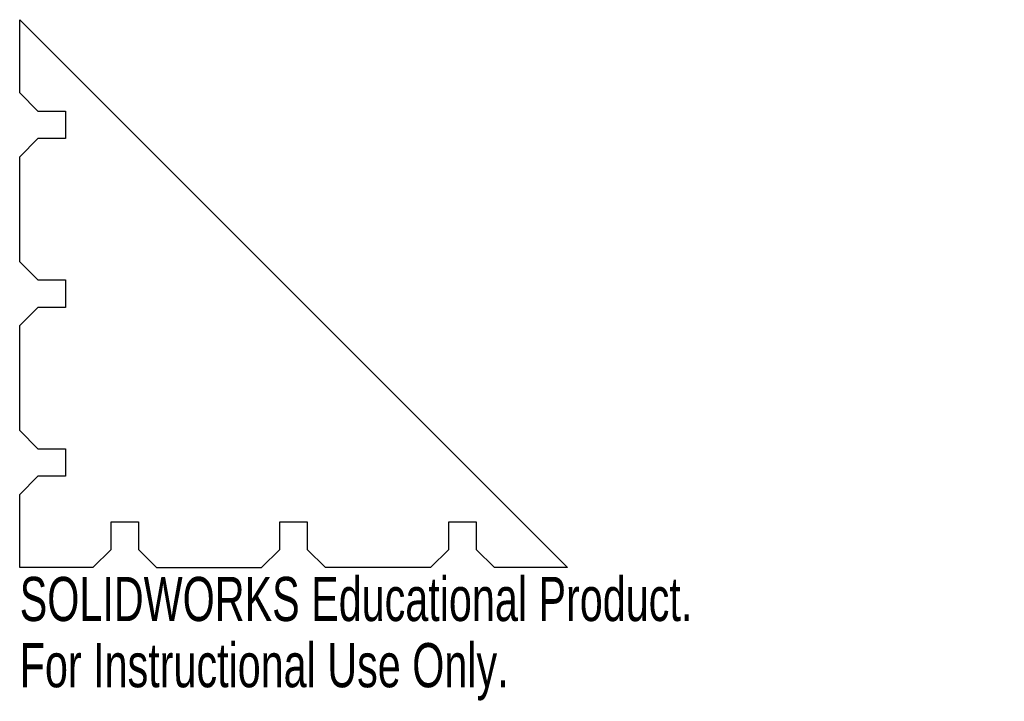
# Model space of a CAD drawing. Header units: millimetres. Extents: x -27 to 81, y 24 to 99.
import ezdxf

# ---------------------------------------------------------------- set-up
doc = ezdxf.new("R2010")
doc.units = ezdxf.units.MM
doc.styles.add('SLDTEXTSTYLE0', font='TXT', dxfattribs={"width": 0.7})

msp = doc.modelspace()

# ---------------------------------------------------------------- linework, layer by layer
at = {"color": 7, "linetype": 'Continuous'}
for p, q in [((-26.92, 98.57), (33.08, 38.57)), ((-26.92, 90.57), (-26.92, 98.57)), ((-26.92, 90.57), (-24.92, 88.57)), ((-24.92, 88.57), (-21.92, 88.57)), ((-21.92, 88.57), (-21.92, 85.57)), ((-24.92, 85.57), (-26.92, 83.57)), ((-24.92, 85.57), (-26.92, 83.57)), ((-21.92, 85.57), (-24.92, 85.57)), ((-26.92, 72.07), (-26.92, 83.57)), ((-26.92, 72.07), (-24.92, 70.07)), ((-24.92, 70.07), (-21.92, 70.07)), ((-21.92, 70.07), (-21.92, 67.07)), ((-24.92, 67.07), (-26.92, 65.07)), ((-21.92, 67.07), (-24.92, 67.07)), ((-26.92, 53.57), (-26.92, 65.07)), ((-26.92, 53.57), (-24.92, 51.57)), ((-24.92, 51.57), (-21.92, 51.57)), ((-21.92, 51.57), (-21.92, 48.57)), ((-24.92, 48.57), (-26.92, 46.57)), ((-21.92, 48.57), (-24.92, 48.57)), ((-26.92, 38.57), (-26.92, 46.57)), ((-16.92, 40.57), (-16.92, 43.57)), ((-16.92, 43.57), (-13.92, 43.57)), ((-13.92, 43.57), (-13.92, 40.57)), ((1.58, 40.57), (1.58, 43.57)), ((1.58, 43.57), (4.58, 43.57)), ((4.58, 43.57), (4.58, 40.57)), ((20.08, 40.57), (20.08, 43.57)), ((20.08, 43.57), (23.08, 43.57)), ((23.08, 43.57), (23.08, 40.57)), ((-18.92, 38.57), (-16.92, 40.57)), ((-13.92, 40.57), (-11.92, 38.57)), ((-0.42, 38.57), (1.58, 40.57)), ((4.58, 40.57), (6.58, 38.57)), ((18.08, 38.57), (20.08, 40.57)), ((23.08, 40.57), (25.08, 38.57)), ((-18.92, 38.57), (-26.92, 38.57)), ((-11.92, 38.57), (-0.42, 38.57)), ((18.08, 38.57), (6.58, 38.57)), ((33.08, 38.57), (25.08, 38.57))]:
    msp.add_line(p, q, dxfattribs=at)

# ---------------------------------------------------------------- texts
at = {"color": 7, "linetype": 'Continuous', "char_height": 4.8336, "attachment_point": 1, "style": 'SLDTEXTSTYLE0'}
for s, insert in [('SOLIDWORKS Educational Product.', (-26.92, 37.55)), ('For Instructional Use Only.', (-26.92, 30.3))]:
    msp.add_mtext(s, dxfattribs=dict(at, insert=insert))

doc.saveas('drawing.dxf')
